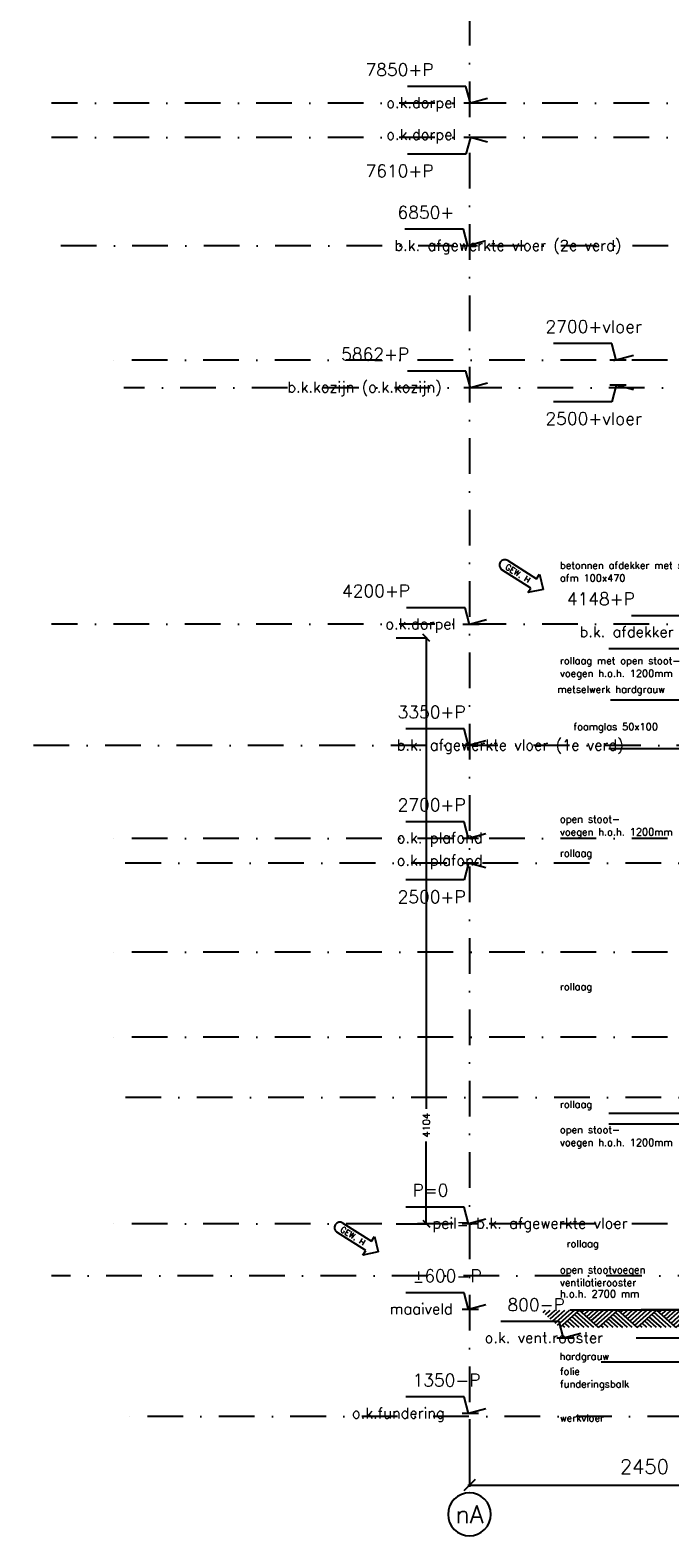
# Model space of a CAD drawing. Extents: x 0 to 316966, y 0 to 192112.
# Tile 2 of 54: x 151614 to 156092, y 90246 to 100807. Entities that reach past the tile are written whole.
import ezdxf
from ezdxf.enums import TextEntityAlignment as Align

# ---------------------------------------------------------------- set-up
doc = ezdxf.new("R2010")
doc.units = 0
doc.header["$LTSCALE"] = 20
doc.header["$MEASUREMENT"] = 0
doc.header["$PDSIZE"] = -1
doc.linetypes.add('DASHDOT', pattern=[25, 12.5, -6.25, 0, -6.25])
doc.linetypes.add('DD1', pattern=[2.66667, 1.66667, -0.5, 0, -0.5])
doc.layers.get('0').update_dxf_attribs({"linetype": 'CONTINUOUS'})
doc.layers.get('DEFPOINTS').update_dxf_attribs({"linetype": 'CONTINUOUS'})
for name, color, linetype in [('A--01A1_ACEER', 1, 'CONTINUOUS'), ('A--L$7A3-_STRAMIEN', 3, 'CONTINUOUS'), ('A--L11D5_GRONDWERK', 5, 'CONTINUOUS'), ('A--L16--', 7, 'CONTINUOUS'), ('A--L16--_F123-', 7, 'CONTINUOUS'), ('A--L21--', 3, 'CONTINUOUS'), ('A--M$1A-_F123-', 1, 'CONTINUOUS'), ('A--M01A1_MAATVOERING', 1, 'CONTINUOUS'), ('A--M01B1_HOOGTE_MAATV', 1, 'CONTINUOUS'), ('A--T$7A-_STRAMIEN', 2, 'CONTINUOUS'), ('A--T01A-25_TEKST', 2, 'CONTINUOUS'), ('A--T01B2_HOOGTE_MAATV', 2, 'CONTINUOUS'), ('A--T01B3_HOOGTE_MAATV', 3, 'CONTINUOUS'), ('gewijzigdH', 1, 'CONTINUOUS'), ('STRAMIEN', 8, 'DD1'), ('X--LR---_CP', 7, 'CONTINUOUS')]:
    doc.layers.add(name, color=color, linetype=linetype)
doc.styles.add('ALFA-0_18', font='ROMANS.shx')
doc.styles.add('ALFA-0_25', font='ROMANS')
doc.styles.add('HIEMSTRA', font='romans.shx')
doc.styles.add('HOOGTEXT', font='ROMANS.shx', dxfattribs={"height": 2.5})
doc.dimstyles.new('ALFA-0_25', dxfattribs={"dimscale": 40, "dimtxt": 2.5, "dimasz": 2.5, "dimexe": 0.3, "dimexo": 0.3, "dimgap": 1.25, "dimtad": 1, "dimdec": 0, "dimzin": 0, "dimdsep": 46, "dimtxsty": 'ALFA-0_25', "dimblk1": 'OBLIQUE', "dimblk2": 'OBLIQUE', "dimsah": 1, "dimcen": 0.09, "dimdle": 0.3, "dimclrd": 1, "dimclre": 1, "dimclrt": 2, "dimadec": 0, "dimazin": 0, "dimtfac": 1, "dimtdec": 0, "dimtofl": 0, "dimtmove": 2, "dimatfit": 3, "dimldrblk": 'OBLIQUE', "dimfxl": 0, "dimtvp": 625, "dimtolj": 1, "dimtzin": 0, "dimarcsym": 0})
doc.dimstyles.get("Standard").update_dxf_attribs({"dimscale": 40, "dimtxt": 2.5, "dimasz": 2, "dimexe": 0.3, "dimexo": 0.3, "dimgap": 2, "dimtad": 1, "dimdec": 0, "dimzin": 0, "dimdsep": 46, "dimtxsty": 'HIEMSTRA', "dimblk1": 'OBLIQUE', "dimblk2": 'OBLIQUE', "dimsah": 1, "dimcen": 0.09, "dimdle": 0.3, "dimclrd": 1, "dimclre": 1, "dimclrt": 3, "dimadec": 0, "dimazin": 0, "dimtfac": 1, "dimtdec": 4, "dimtix": 1, "dimtmove": 2, "dimatfit": 3, "dimldrblk": 'OBLIQUE', "dimfxl": 0, "dimtvp": 625, "dimtolj": 1, "dimtzin": 0, "dimarcsym": 0})

# ---------------------------------------------------------------- blocks, each defined once
blk = doc.blocks.new('HOOGTEP')
at = {"layer": 'A--M01A1_MAATVOERING'}
for p, q in [((0, 0), (0.62, 2.33)), ((0.62, 2.33), (8.79, 2.33)), ((-2.41, 0.65), (0, 0))]:
    blk.add_line(p, q, dxfattribs=at)
at = {"layer": 'A--M01B1_HOOGTE_MAATV'}
blk.add_line((-1.38, 0), (0.91, 0), dxfattribs=at)
at = {"layer": 'A--T01B2_HOOGTE_MAATV', "style": 'HOOGTEXT', "flags": 4}
blk.add_attdef('TEKST', (1.84, -0.67), '', height=1.5, dxfattribs=at)
at = {"layer": 'A--T01B3_HOOGTE_MAATV', "style": 'HOOGTEXT', "flags": 4}
blk.add_attdef('HOOGTE', (1.67, 3.82), '', height=1.75, dxfattribs=at)
blk = doc.blocks.new('_OBLIQUE')
at = {"color": 0, "linetype": 'ByBlock'}
blk.add_line((-0.5, -0.5), (0.5, 0.5), dxfattribs=at)
blk = doc.blocks.new('*D43')
at = {"color": 1, "linetype": 'ByBlock'}
for p, q in [((154689, 90532), (154689, 90058)), ((157139, 90532), (157139, 90058)), ((154677, 90070), (157151, 90070))]:
    blk.add_line(p, q, dxfattribs=at)
at = {"layer": 'DEFPOINTS', "color": 0, "linetype": 'ByBlock'}
for p in [(154689, 90544), (157139, 90544), (157139, 90070)]:
    blk.add_point(p, dxfattribs=at)
at = {"color": 1, "linetype": 'ByBlock', "xscale": 80, "yscale": 80, "zscale": 80, "rotation": 180}
blk.add_blockref('_OBLIQUE', (154689, 90070), dxfattribs=at)
at = {"color": 1, "linetype": 'ByBlock', "xscale": 80, "yscale": 80, "zscale": 80}
blk.add_blockref('_OBLIQUE', (157139, 90070), dxfattribs=at)
at = {"color": 3, "linetype": 'ByBlock', "insert": (155914, 90200), "char_height": 100, "attachment_point": 5, "style": 'HIEMSTRA'}
blk.add_mtext('\\A1;2450', dxfattribs=at)
blk = doc.blocks.new('*D275')
at = {"layer": 'A--M$1A-_F123-', "color": 1}
blk.add_arc((166911, 95796), 294, 0, 82, dxfattribs=at)
at = {"layer": 'DEFPOINTS', "color": 0}
for p in [(167017, 96549), (167081, 96036), (151815, 95796), (185768, 95796), (166895, 95687)]:
    blk.add_point(p, dxfattribs=at)
at = {"layer": 'A--M$1A-_F123-', "color": 1, "xscale": 40, "yscale": 40, "zscale": 40}
for p, rotation in [((166952, 96087), 172.0000039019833), ((167205, 95796), 270)]:
    blk.add_blockref('_OBLIQUE', p, dxfattribs=dict(at, rotation=rotation))
at = {"layer": 'A--M$1A-_F123-', "color": 2, "insert": (167203, 96045), "char_height": 50, "attachment_point": 5, "rotation": 310.3345, "style": 'HIEMSTRA'}
blk.add_mtext('\\A1;82.00°', dxfattribs=at)
blk = doc.blocks.new('*D356')
at = {"layer": 'A--M$1A-_F123-', "color": 1, "lineweight": -2}
for p, q in [((154176, 96550), (154393, 96550)), ((154387, 96556), (154387, 93251)), ((154387, 92440), (154387, 93022)), ((154176, 92446), (154393, 92446))]:
    blk.add_line(p, q, dxfattribs=at)
at = {"layer": 'DEFPOINTS', "color": 0}
for p in [(154170, 96550), (154387, 96550), (154170, 92446)]:
    blk.add_point(p, dxfattribs=at)
at = {"layer": 'A--M$1A-_F123-', "color": 1, "lineweight": -2, "xscale": 50, "yscale": 50, "zscale": 50}
for p, rotation in [((154387, 96550), 90), ((154387, 92446), 270)]:
    blk.add_blockref('_OBLIQUE', p, dxfattribs=dict(at, rotation=rotation))
at = {"layer": 'A--M$1A-_F123-', "color": 2, "insert": (154387, 93136), "char_height": 50, "attachment_point": 5, "rotation": 90, "style": 'ALFA-0_25'}
blk.add_mtext('\\A1;4104', dxfattribs=at)
blk = doc.blocks.new('Q010064-')
at = {"layer": 'A--L16--_F123-', "color": 1, "linetype": 'Continuous'}
for points in [[(37.5, -37.5), (75, 0)], [(75, -75), (150, 0)], [(112.5, -112.5), (225, 0)], [(150, -150), (300, 0)], [(187.5, -187.5), (375, 0)], [(225, -225), (450, 0)], [(262.5, -262.5), (525, 0)], [(300, -300), (600, 0)], [(900, -300), (600, 0)], [(450, -300), (375, -225)], [(525, -300), (412.5, -187.5)], [(600, -300), (450, -150)], [(675, -300), (487.5, -112.5)], [(750, -300), (525, -75)], [(825, -300), (562.5, -37.5)], [(375, -300), (337.5, -262.5)]]:
    blk.add_lwpolyline(points, dxfattribs=at)
at = {"layer": 'X--LR---_CP'}
blk.add_point((600, 0), dxfattribs=at)
blk.add_point((600, 0), dxfattribs=at)
blk = doc.blocks.new('A$C543B4771')
at = {"layer": 'A--L16--', "xscale": 0.4504033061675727, "yscale": 0.3999999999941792}
for p in [(-17, 120), (253, 120), (524, 120), (794, 120), (1064, 120)]:
    blk.add_blockref('Q010064-', p, dxfattribs=at)

msp = doc.modelspace()

# ---------------------------------------------------------------- linework, layer by layer
at = {"layer": 'A--01A1_ACEER'}
msp.add_line((157214.265, 91644), (155856.631, 91644), dxfattribs=at)
at = {"layer": 'A--L$7A3-_STRAMIEN', "linetype": 'Continuous', "extrusion": (0, 0, -1)}
msp.add_ellipse((154689.265, 90410.27), major_axis=(-106.066, 106.066), ratio=1, dxfattribs=at)
at = {"layer": 'A--L11D5_GRONDWERK'}
for p, q in [((156664.265, 91839.898), (155392.002, 91839.898)), ((156664.265, 91842.898), (155892.002, 91842.898))]:
    msp.add_line(p, q, dxfattribs=at)
at = {"layer": 'A--T01A-25_TEKST'}
for p, q in [((156679.265, 96472.717), (155665.301, 96472.717)), ((157018.824, 96114.947), (155676.688, 96114.947)), ((155665.866, 95776.192), (156989.896, 95776.192)), ((155665.866, 93220.907), (156643.466, 93220.907)), ((155665.866, 93146.82), (156679.265, 93146.82)), ((155612.373, 91478.583), (156721.059, 91478.583))]:
    msp.add_line(p, q, dxfattribs=at)
at = {"layer": 'gewijzigdH', "linetype": 'Continuous'}
for p, q in [((154958.15, 97092.277), (155159.465, 96964.344)), ((154958.15, 97092.277), (155159.465, 96964.344)), ((155118.274, 96899.525), (154916.958, 97027.458)), ((155118.274, 96899.525), (154916.958, 97027.458)), ((155159.465, 96964.344), (155180.061, 96996.754)), ((155180.061, 96996.754), (155205.849, 96889.37)), ((155097.678, 96867.116), (155118.274, 96899.525)), ((155205.849, 96889.37), (155097.678, 96867.116)), ((153803.137, 92451.199), (154004.453, 92323.266)), ((153803.137, 92451.199), (154004.453, 92323.266)), ((153963.261, 92258.447), (153761.946, 92386.379)), ((153963.261, 92258.447), (153761.946, 92386.379)), ((154004.453, 92323.266), (154025.048, 92355.675)), ((154025.048, 92355.675), (154050.837, 92248.292)), ((153942.665, 92226.037), (153963.261, 92258.447)), ((154050.837, 92248.292), (153942.665, 92226.037))]:
    msp.add_line(p, q, dxfattribs=at)
for centre in [(154937.554, 97059.868), (153782.541, 92418.789)]:
    msp.add_ellipse(centre, major_axis=(-8.354, 37.48), ratio=1, start_param=-0.785398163, end_param=2.35619449, dxfattribs=at)
at = {"layer": 'STRAMIEN', "linetype": 'DASHDOT'}
for p, q in [((154689.265, 109950.716), (154689.265, 90560.27)), ((160948.298, 100295.898), (151764.265, 100295.898)), ((160948.298, 100055.898), (151764.265, 100055.898)), ((189086.298, 99295.898), (151764.265, 99295.898)), ((189082.969, 98495.898), (152098.725, 98495.898)), ((160916.365, 98302.898, 0.001), (152270.673, 98302.898, 0.001)), ((160948.299, 96645.898), (151764.265, 96645.898)), ((188895.387, 95795.898), (151614.265, 95795.898)), ((189082.969, 95145.898), (152098.725, 95145.898)), ((158031.237, 94970.898), (152264.265, 94970.898)), ((189082.969, 94348.898), (152098.725, 94348.898)), ((189082.969, 93751.898), (152098.725, 93751.898)), ((158031.721, 93330.898), (152264.265, 93330.898)), ((189082.969, 92445.898), (152098.725, 92445.898)), ((162898.298, 92081.57), (151764.012, 92081.57)), ((189192.195, 91095.898), (152270.673, 91095.898))]:
    msp.add_line(p, q, dxfattribs=at)

# ---------------------------------------------------------------- block references
ref = msp.add_blockref('HOOGTEP', (154695.673, 100295.898), dxfattribs=dict(xscale=-50, yscale=50, zscale=50))
ref.add_attrib('TEKST', 'o.k.dorpel', (154107.257, 100262.343), dxfattribs={"layer": 'A--T01B2_HOOGTE_MAATV', "height": 75, "style": 'HOOGTEXT', "flags": 4})
ref.add_attrib('HOOGTE', '7850+P', (153962.042, 100486.872), dxfattribs={"layer": 'A--T01B3_HOOGTE_MAATV', "height": 87.5, "style": 'HOOGTEXT', "flags": 4})
ref = msp.add_blockref('HOOGTEP', (154695.673, 100055.898), dxfattribs=dict(xscale=50, yscale=50, zscale=50, rotation=180))
ref.add_attrib('TEKST', 'o.k.dorpel', (154107.257, 100039.453), dxfattribs={"layer": 'A--T01B2_HOOGTE_MAATV', "height": 75, "style": 'HOOGTEXT', "flags": 4})
ref.add_attrib('HOOGTE', '7610+P', (153962.042, 99777.424), dxfattribs={"layer": 'A--T01B3_HOOGTE_MAATV', "height": 87.5, "style": 'HOOGTEXT', "flags": 4})
ref = msp.add_blockref('HOOGTEP', (154677.585, 99295.898), dxfattribs=dict(xscale=-50, yscale=50, zscale=50))
ref.add_attrib('TEKST', 'b.k. afgewerkte vloer (2e verd)', (154164.17, 99262.343), dxfattribs={"layer": 'A--T01B2_HOOGTE_MAATV', "height": 75, "style": 'HOOGTEXT', "flags": 4})
ref.add_attrib('HOOGTE', '6850+', (154185.621, 99486.872), dxfattribs={"layer": 'A--T01B3_HOOGTE_MAATV', "height": 87.5, "style": 'HOOGTEXT', "flags": 4})
ref = msp.add_blockref('HOOGTEP', (155717.385, 98495.898), dxfattribs=dict(xscale=-50, yscale=50, zscale=50))
ref.add_attrib('HOOGTE', '2700+vloer', (155221.255, 98686.872), dxfattribs={"layer": 'A--T01B3_HOOGTE_MAATV', "height": 87.5, "style": 'HOOGTEXT', "flags": 4})
ref = msp.add_blockref('HOOGTEP', (154695.673, 98302.898, 0.001), dxfattribs=dict(xscale=-50, yscale=50, zscale=50))
ref.add_attrib('TEKST', 'b.k.kozijn (o.k.kozijn)', (153414.4, 98269.343, 0.001), dxfattribs={"layer": 'A--T01B2_HOOGTE_MAATV', "height": 75, "style": 'HOOGTEXT', "flags": 4})
ref.add_attrib('HOOGTE', '5862+P', (153791.209, 98493.872, 0.001), dxfattribs={"layer": 'A--T01B3_HOOGTE_MAATV', "height": 87.5, "style": 'HOOGTEXT', "flags": 4})
ref = msp.add_blockref('HOOGTEP', (155717.385, 98320.898), dxfattribs=dict(xscale=50, yscale=50, zscale=50, rotation=180))
ref.add_attrib('HOOGTE', '2500+vloer', (155221.255, 98042.424), dxfattribs={"layer": 'A--T01B3_HOOGTE_MAATV', "height": 87.5, "style": 'HOOGTEXT', "flags": 4})
ref = msp.add_blockref('HOOGTEP', (154689.265, 96644.181), dxfattribs=dict(xscale=-50, yscale=50, zscale=50))
ref.add_attrib('TEKST', 'o.k.dorpel', (154100.849, 96610.626), dxfattribs={"layer": 'A--T01B2_HOOGTE_MAATV', "height": 75, "style": 'HOOGTEXT', "flags": 4})
ref.add_attrib('HOOGTE', '4200+P', (153797.301, 96835.155), dxfattribs={"layer": 'A--T01B3_HOOGTE_MAATV', "height": 87.5, "style": 'HOOGTEXT', "flags": 4})
ref = msp.add_blockref('HOOGTEP', (156262.768, 96588.668, 0), dxfattribs=dict(xscale=-50, yscale=50, zscale=50))
ref.add_attrib('TEKST', 'b.k. afdekker', (155460.066, 96555.113, 0), dxfattribs={"layer": 'A--T01B2_HOOGTE_MAATV', "height": 75, "style": 'HOOGTEXT', "flags": 4})
ref.add_attrib('HOOGTE', '4148+P', (155370.803, 96779.642, 0), dxfattribs={"layer": 'A--T01B3_HOOGTE_MAATV', "height": 87.5, "style": 'HOOGTEXT', "flags": 4})
ref = msp.add_blockref('HOOGTEP', (154682.857, 95795.898), dxfattribs=dict(xscale=-50, yscale=50, zscale=50))
ref.add_attrib('TEKST', 'b.k. afgewerkte vloer (1e verd)', (154180.155, 95762.343), dxfattribs={"layer": 'A--T01B2_HOOGTE_MAATV', "height": 75, "style": 'HOOGTEXT', "flags": 4})
ref.add_attrib('HOOGTE', '3350+P', (154186.726, 95986.872), dxfattribs={"layer": 'A--T01B3_HOOGTE_MAATV', "height": 87.5, "style": 'HOOGTEXT', "flags": 4})
ref = msp.add_blockref('HOOGTEP', (154682.857, 95145.898), dxfattribs=dict(xscale=-50, yscale=50, zscale=50))
ref.add_attrib('TEKST', 'o.k. plafond', (154180.155, 95112.343), dxfattribs={"layer": 'A--T01B2_HOOGTE_MAATV', "height": 75, "style": 'HOOGTEXT', "flags": 4})
ref.add_attrib('HOOGTE', '2700+P', (154186.726, 95336.872), dxfattribs={"layer": 'A--T01B3_HOOGTE_MAATV', "height": 87.5, "style": 'HOOGTEXT', "flags": 4})
ref = msp.add_blockref('HOOGTEP', (154682.857, 94970.898), dxfattribs=dict(xscale=50, yscale=50, zscale=50, rotation=180))
ref.add_attrib('TEKST', 'o.k. plafond', (154180.155, 94954.453), dxfattribs={"layer": 'A--T01B2_HOOGTE_MAATV', "height": 75, "style": 'HOOGTEXT', "flags": 4})
ref.add_attrib('HOOGTE', '2500+P', (154186.726, 94692.424), dxfattribs={"layer": 'A--T01B3_HOOGTE_MAATV', "height": 87.5, "style": 'HOOGTEXT', "flags": 4})
ref = msp.add_blockref('HOOGTEP', (154682.857, 92445.898), dxfattribs=dict(xscale=-50, yscale=50, zscale=50))
ref.add_attrib('TEKST', 'peil= b.k. afgewerkte vloer', (154430.155, 92412.343), dxfattribs={"layer": 'A--T01B2_HOOGTE_MAATV', "height": 75, "style": 'HOOGTEXT', "flags": 4})
ref.add_attrib('HOOGTE', 'P=0', (154290.893, 92636.872), dxfattribs={"layer": 'A--T01B3_HOOGTE_MAATV', "height": 87.5, "style": 'HOOGTEXT', "flags": 4})
ref = msp.add_blockref('HOOGTEP', (154682.857, 91845.898), dxfattribs=dict(xscale=-50, yscale=50, zscale=50))
ref.add_attrib('TEKST', 'maaiveld', (154131.13, 91812.343), dxfattribs={"layer": 'A--T01B2_HOOGTE_MAATV', "height": 75, "style": 'HOOGTEXT', "flags": 4})
ref.add_attrib('HOOGTE', '±600-P', (154290.893, 92036.872), dxfattribs={"layer": 'A--T01B3_HOOGTE_MAATV', "height": 87.5, "style": 'HOOGTEXT', "flags": 4})
ref = msp.add_blockref('HOOGTEP', (155347.394, 91644.175), dxfattribs=dict(xscale=-50, yscale=50, zscale=50))
ref.add_attrib('TEKST', 'o.k. vent.rooster', (154795.668, 91610.62), dxfattribs={"layer": 'A--T01B2_HOOGTE_MAATV', "height": 75, "style": 'HOOGTEXT', "flags": 4})
ref.add_attrib('HOOGTE', '800-P', (154955.43, 91835.149), dxfattribs={"layer": 'A--T01B3_HOOGTE_MAATV', "height": 87.5, "style": 'HOOGTEXT', "flags": 4})
ref = msp.add_blockref('HOOGTEP', (154682.857, 91115.898), dxfattribs=dict(xscale=-50, yscale=50, zscale=50))
ref.add_attrib('TEKST', 'o.k.fundering', (153866.561, 91082.343), dxfattribs={"layer": 'A--T01B2_HOOGTE_MAATV', "height": 75, "style": 'HOOGTEXT', "flags": 4})
ref.add_attrib('HOOGTE', '1350-P', (154290.893, 91306.872), dxfattribs={"layer": 'A--T01B3_HOOGTE_MAATV', "height": 87.5, "style": 'HOOGTEXT', "flags": 4})
at = {"layer": 'A--L21--'}
msp.add_blockref('A$C543B4771', (155204.824, 91719.898), dxfattribs=at)

# ---------------------------------------------------------------- texts
at = {"layer": 'A--T$7A-_STRAMIEN', "style": 'ALFA-0_25'}
msp.add_text('nA', height=125, dxfattribs=at).set_placement((154689.265, 90410.27), align=Align.MIDDLE_CENTER)
at = {"layer": 'A--T01A-25_TEKST', "style": 'HIEMSTRA'}
for s, p in [('betonnen afdekker met spouwnokjes', (155322.814, 97033.398)), ('afm 100x470', (155322.814, 96944.183)), ('voegen h.o.h. 1200mm', (155322.814, 96276.155)), ('rollaag met open stoot-', (155322.814, 96365.37)), ('metselwerk hardgrauw', (155305.064, 96164.289)), ('foamglas 50x100', (155417.308, 95902.548)), ('open stoot-', (155322.814, 95255.433)), ('voegen h.o.h. 1200mm', (155322.814, 95166.217)), ('rollaag', (155322.814, 95017.093)), ('rollaag', (155322.814, 94082.461)), ('rollaag', (155322.814, 93258.157)), ('open stoot-', (155322.814, 93079.726)), ('voegen h.o.h. 1200mm', (155322.814, 92990.511)), ('rollaag', (155369.132, 92281.886)), ('open stootvoegen', (155322.814, 92098.47)), ('ventilatierooster', (155322.814, 92009.255)), ('h.o.h. 2700 mm', (155322.814, 91930.03)), ('hardgrauw ', (155319.241, 91491.955)), ('folie', (155322.814, 91387.037)), ('funderingsbalk', (155322.814, 91297.822)), ('werkvloer', (155322.814, 91060.029))]:
    msp.add_text(s, height=50, dxfattribs=at).set_placement(p)
at = {"layer": 'gewijzigdH', "color": 2, "char_height": 40, "width": 276.4543, "attachment_point": 1, "rotation": 327.5647219, "style": 'ALFA-0_18'}
for insert in [(154957.712, 97070.22), (153802.7, 92429.141)]:
    msp.add_mtext('GEW. H', dxfattribs=dict(at, insert=insert))

# ---------------------------------------------------------------- dimensions: what is measured, and where the dimension line sits
at = {"layer": 'A--M$1A-_F123-'}
dim = msp.add_angular_dim_2l(base=(167080.866, 96036.118), line1=((185768.124, 95796.315), (151814.591, 95796.315)), line2=((166895.466, 95686.733), (167016.658, 96549.059)), dimstyle='Standard', override={"dimscale": 20, "dimexe": 0, "dimexo": 0, "dimdec": 2, "dimcen": 0, "dimdle": 0, "dimclrt": 2, "dimadec": 2, "dimtfac": 0.75, "dimtvp": 1.5}, dxfattribs=at)
dim.commit()
dim.dimension.update_dxf_attribs({"geometry": '*D275', "text_midpoint": (167203.455, 96044.751), "dimtype": 162})
dim = msp.add_linear_dim(base=(154387.098, 96549.898), p1=(154170.072, 92445.898), p2=(154170.072, 96549.898), angle=90, dimstyle='ALFA-0_25', override={"dimscale": 20}, dxfattribs=at)
dim.commit()
dim.dimension.update_dxf_attribs({"geometry": '*D356', "text_midpoint": (154387.098, 93136.438), "dimtype": 160})
dim = msp.add_linear_dim(base=(157139.265, 90615.106), p1=(154689.265, 91089.067), p2=(157139.265, 91089.067), dimstyle='Standard', override={"dimscale": 40, "dimclrt": 3}, dxfattribs=at)
dim.commit()
dim.dimension.update_dxf_attribs({"geometry": '*D43', "text_midpoint": (155914.265, 90745.106), "insert": (0, 544.914)})

doc.saveas('drawing.dxf')
